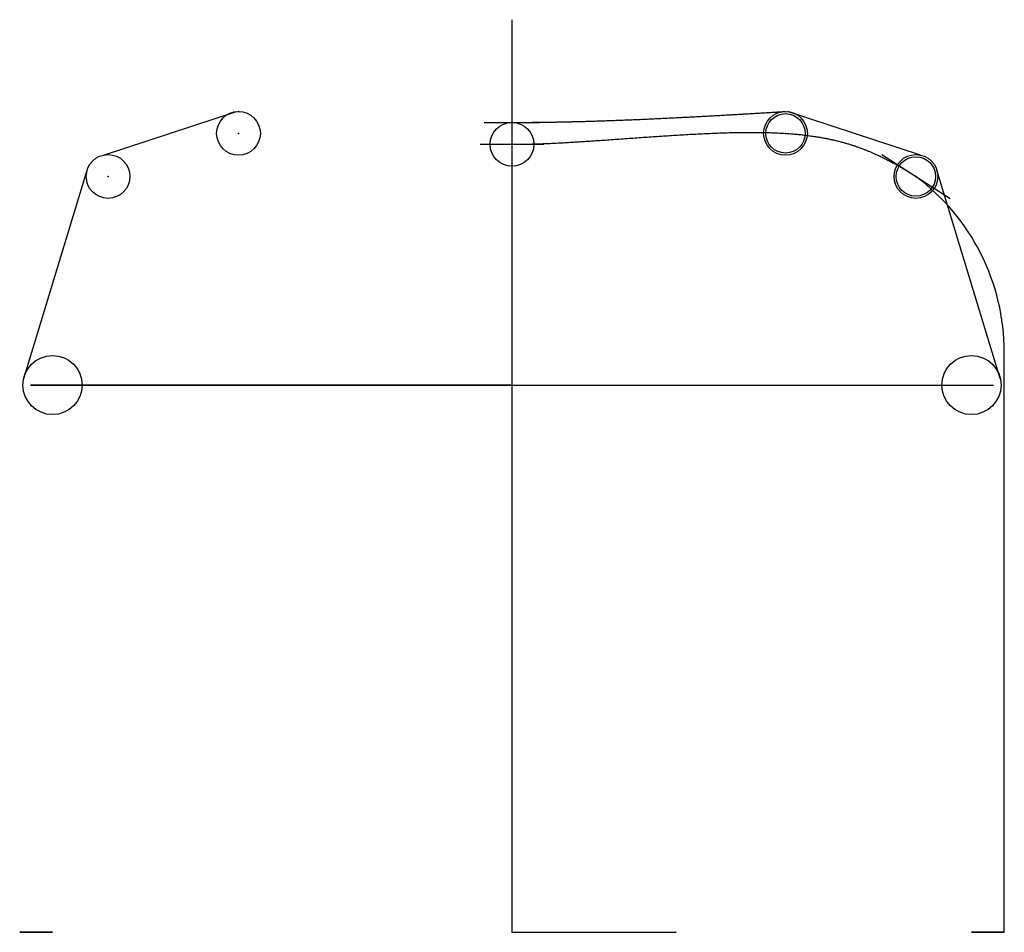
# Model space of a CAD drawing. Header units: centimetres. Extents: x -22.5 to 22.5, y 0 to 41.7.
import ezdxf

# ---------------------------------------------------------------- set-up
doc = ezdxf.new("R2010")
doc.units = ezdxf.units.CM
doc.header["$MEASUREMENT"] = 0
for name, color, linetype in [('VincentSheppard_LoopFootrest v1_Sketch1', 7, 'Continuous'), ('VincentSheppard_LoopFootrest v1_Sketch2', 7, 'Continuous'), ('VincentSheppard_LoopFootrest v1_Sketch3', 7, 'Continuous'), ('VincentSheppard_LoopFootrest v1_Sketch4', 7, 'Continuous'), ('VincentSheppard_LoopFootrest v1_Sketch5', 7, 'Continuous'), ('VincentSheppard_LoopFootrest v1_Sketch6', 7, 'Continuous')]:
    doc.layers.add(name, color=color, linetype=linetype)

msp = doc.modelspace()

# ---------------------------------------------------------------- linework, layer by layer
at = {"layer": 'VincentSheppard_LoopFootrest v1_Sketch1'}
for p, q in [((-1.448, 36), (1.448, 36)), ((16.898, 35.537), (20.021, 33.523)), ((22.5, 0), (22.5, 26.5)), ((0, 0), (7.5, 0))]:
    msp.add_line(p, q, dxfattribs=at)
msp.add_arc((12.5, 26.5), 10, 0, 53.4201, dxfattribs=at)
msp.add_open_spline([(0, 36), (0.326, 36), (1.017, 36.01), (2.164, 36.054), (3.895, 36.164), (6.256, 36.342), (8.643, 36.501), (10.89, 36.58), (12.867, 36.522), (14.526, 36.292), (15.935, 35.883), (16.952, 35.421), (17.704, 35.003), (18.207, 34.693), (18.459, 34.53)], degree=5, dxfattribs=at)
msp.add_point((0, 0), dxfattribs=at)
at = {"layer": 'VincentSheppard_LoopFootrest v1_Sketch2'}
for p, q in [((0, 34.75), (0, 37.25)), ((0, 25), (-22, 25)), ((-22, 25), (22, 25))]:
    msp.add_line(p, q, dxfattribs=at)
msp.add_point((0, 0), dxfattribs=at)
at = {"layer": 'VincentSheppard_LoopFootrest v1_Sketch3'}
msp.add_line((0, 0), (0, 0, 7), dxfattribs=at)
for points in [[(-22.499, 0, 24.5), (-22.385, 0, 23.52), (-22.167, 0, 21.56), (-21.871, 0, 18.62), (-21.536, 0, 14.7), (-21.226, 0, 9.8), (-21.033, 0, 4.9), (-20.967, 0, 0), (-21.033, 0, -4.9), (-21.227, 0, -9.8), (-21.537, 0, -14.7), (-21.872, 0, -18.62), (-22.169, 0, -21.56), (-22.386, 0, -23.52), (-22.5, 0, -24.5)], [(22.499, 0, 24.5), (22.385, 0, 23.52), (22.167, 0, 21.56), (21.871, 0, 18.62), (21.536, 0, 14.7), (21.226, 0, 9.8), (21.033, 0, 4.9), (20.967, 0, 0), (21.033, 0, -4.9), (21.227, 0, -9.8), (21.537, 0, -14.7), (21.872, 0, -18.62), (22.169, 0, -21.56), (22.386, 0, -23.52), (22.5, 0, -24.5)]]:
    msp.add_open_spline(points, degree=5, dxfattribs=at)
msp.add_point((0, 0), dxfattribs=at)
at = {"layer": 'VincentSheppard_LoopFootrest v1_Sketch4'}
for centre in [(12.5, 36.5), (18.459, 34.53)]:
    msp.add_circle(centre, 0.9, dxfattribs=at)
for p in [(12.5, 36.5), (18.459, 34.53), (0, 0)]:
    msp.add_point(p, dxfattribs=at)
at = {"layer": 'VincentSheppard_LoopFootrest v1_Sketch5'}
for p, q in [((0, 0), (0, 41.693)), ((-18.676, 35.507), (-12.59, 37.496)), ((18.676, 35.507), (12.59, 37.496)), ((-1.276, 37), (1.276, 37)), ((0, 34.75), (0, 37.25)), ((-1.448, 36), (1.448, 36)), ((-22.316, 25.3), (-19.416, 34.822)), ((22.316, 25.3), (19.416, 34.822))]:
    msp.add_line(p, q, dxfattribs=at)
for centre, radius in [((-12.5, 36.5), 1), ((12.5, 36.5), 1), ((0, 36), 1), ((-18.459, 34.53), 1), ((18.459, 34.53), 1), ((-21, 25), 1.35), ((21, 25), 1.35)]:
    msp.add_circle(centre, radius, dxfattribs=at)
msp.add_open_spline([(0, 37), (0.501, 37), (1.502, 37.006), (3.003, 37.032), (5.003, 37.097), (7.503, 37.212), (9.502, 37.321), (11.001, 37.408), (12.001, 37.469), (12.5, 37.5)], degree=5, dxfattribs=at)
for p in [(-12.5, 37.5), (-12.5, 36.5), (12.5, 36.5), (0, 36), (-18.459, 34.53), (18.459, 34.53), (0, 0)]:
    msp.add_point(p, dxfattribs=at)
at = {"layer": 'VincentSheppard_LoopFootrest v1_Sketch6'}
msp.add_point((0, 0), dxfattribs=at)

doc.saveas('drawing.dxf')
